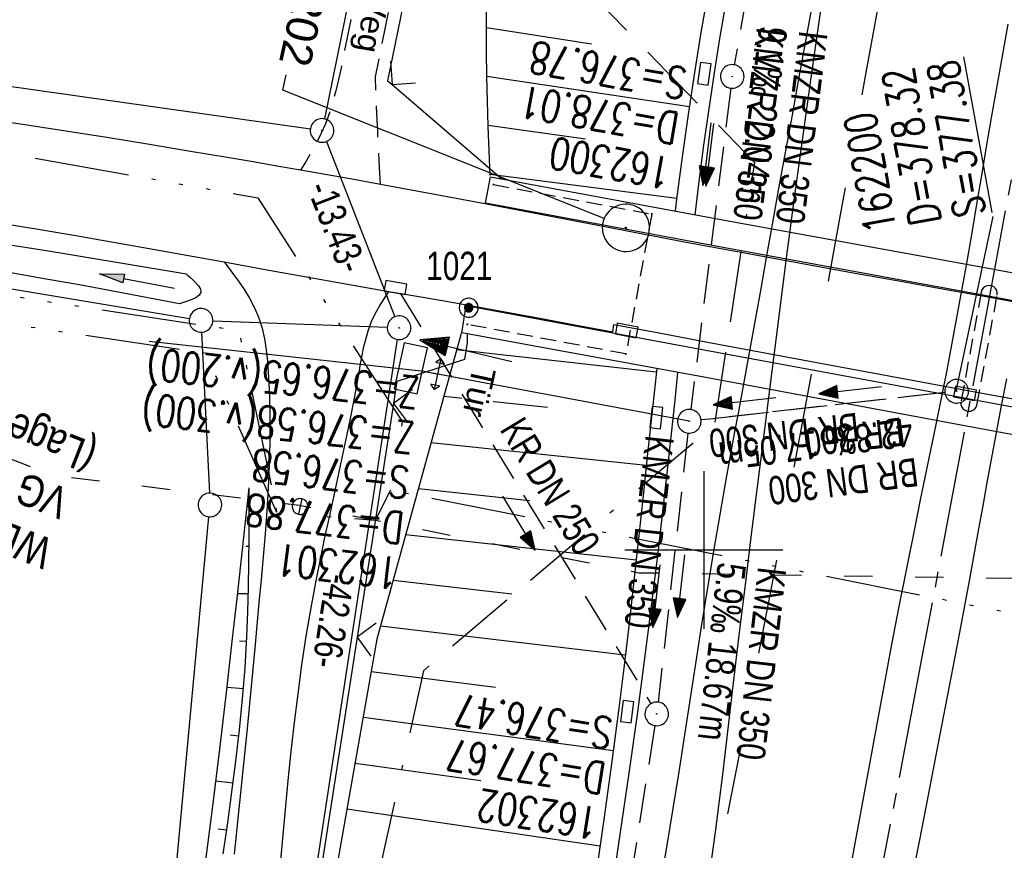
# Model space of a CAD drawing. Extents: x 510946 to 511423, y 462842 to 463807.
# Tile 23 of 32: x 511157 to 511219, y 463481 to 463534. Entities that reach past the tile are written whole.
import ezdxf
from ezdxf import colors
from ezdxf.entities.mleader import LeaderData, LeaderLine
from ezdxf.math import Vec2, Vec3

# ---------------------------------------------------------------- set-up
doc = ezdxf.new("R2010")
doc.units = 0
doc.header["$LTSCALE"] = 10
doc.header["$MEASUREMENT"] = 0
for name, pattern in [('ACAD_ISO03W100', [30, 12, -18]), ('ACAD_ISO14W100', [25.5, 12, -3, 0.5, -3, 0.5, -3, 0.5, -3]), ('ACAD_ISO16W100', [73, 15, -6.5, 15, -6.5, 15, -7, 1, -7]), ('ACHSE', [5.5, 4, -0.5, 0.5, -0.5]), ('AUSGEZOGEN', [0]), ('LT00', [0]), ('LT02', [0.4, 0.2, -0.2]), ('LT11', [0.3, 0.2, -0.1]), ('LT12', [0.4, 0.3, -0.1]), ('LT17', [0.15, 0.1, -0.05]), ('STRICHLINIE2', [0.375, 0.25, -0.125])]:
    doc.linetypes.add(name, pattern=pattern)
doc.layers.get('0').update_dxf_attribs({"linetype": 'LT00'})
for name, color, linetype in [('--EK_FBR', 1, 'LT00'), ('--EK_Halt-Pfeil', 4, 'LT00'), ('--EK_Haltung', 7, 'STRICHLINIE2'), ('--EK_Haltung-Text', 140, 'LT00'), ('--EK_Schacht-Text', 5, 'LT00'), ('--EL_DFK_AB_L', 21, 'LT00'), ('--EL_DFK_AB_P', 7, 'LT00'), ('--EL_Halt-Pfeil', 4, 'LT00'), ('--EL_Haltung', 182, 'STRICHLINIE2'), ('--EL_Haltung-Text', 182, 'LT00'), ('-AX-093', 35, 'ACHSE'), ('ABSTAND', 8, 'LT00'), ('BAB-KABEL', 220, 'ACAD_ISO16W100'), ('DFK_AB_L', 21, 'LT00'), ('DFK_AB_P', 7, 'LT00'), ('DFK_GZPKT', 250, 'LT00'), ('DFK_KATASTER', 250, 'LT00'), ('DFK_TOPO-SYM', 252, 'LT00'), ('DFK_VERMPKT', 252, 'LT00'), ('DL', 182, 'LT12'), ('DL_PFEIL', 201, 'LT00'), ('DL_TEXT', 182, 'LT00'), ('FELDWEG_TEXT', 1, 'Continuous'), ('FESTPKT_TEXT_B', 211, 'LT00'), ('PFEIL', 140, 'AUSGEZOGEN'), ('TELEKOM', 210, 'ACAD_ISO14W100'), ('TOR_TEXT_B', 11, 'Continuous'), ('V105_AFBR_BAB', 250, 'LT00'), ('V105_BOESCH', 250, 'LT00'), ('V105_BOSCHUNG', 250, 'LT00'), ('V105_BR_KAPPE', 30, 'LT00'), ('V105_BR_WID', 30, 'LT17'), ('V105_BRUECK', 30, 'LT17'), ('V105_FELDWEG', 250, 'LT11'), ('V105_GRABEN', 250, 'LT00'), ('V105_KA_PRUF', 182, 'LT00'), ('V105_LD_MARK', 250, 'LT00'), ('V105_LG_MARK', 250, 'LT02'), ('V105_PKT_AU', 211, 'LT00'), ('V105_RASTER', 250, 'LT00'), ('V105_SINKK', 182, 'LT00'), ('V105_STROM', 80, 'LT00'), ('V105_TOR', 10, 'LT00'), ('V105_W_SCHIEB', 130, 'LT00'), ('V105_ZAUN', 40, 'LT00'), ('WASSERLTG', 130, 'ACAD_ISO03W100'), ('WASSERLTG_TEXT', 130, 'Continuous')]:
    doc.layers.add(name, color=color, linetype=linetype)
doc.styles.add('Beschrift', font='ARIAL.TTF')
doc.styles.add('Haltungsbeschriftung', font='ARIAL.TTF', dxfattribs={"width": 0.75})
doc.styles.add('schachtbeschriftung', font='romans.shx', dxfattribs={"width": 0.75, "height": 2})
doc.styles.get("Standard").update_dxf_attribs({"font": 'ARIAL.TTF'})
doc.styles.add('Versorgungsltg', font='ARIAL.TTF', dxfattribs={"width": 0.8, "height": 2})

# ---------------------------------------------------------------- blocks, each defined once
blk = doc.blocks.new('SYMB7010')
at = {"color": 0, "linetype": 'ByBlock'}
for points in [[(-0.031408, 0.499213), (-0.093728, 0.49134), (-0.15457, 0.475719), (-0.212975, 0.452595), (-0.268021, 0.422333), (-0.31884, 0.385411), (-0.36463, 0.342411), (-0.40467, 0.29401), (-0.438329, 0.240973), (-0.465074, 0.184136), (-0.484486, 0.124395), (-0.496256, 0.062692), (-0.5002, 0)], [(0.5002, 0), (0.496256, 0.062692), (0.484485, 0.124395), (0.465074, 0.184136), (0.438329, 0.240973), (0.40467, 0.29401), (0.36463, 0.342411), (0.31884, 0.385411), (0.268021, 0.422333), (0.212975, 0.452595), (0.15457, 0.475719), (0.093728, 0.49134), (0.031408, 0.499213), (-0.031408, 0.499213)], [(-0.5002, 0), (-0.496256, -0.062692), (-0.484486, -0.124395), (-0.465075, -0.184136), (-0.438329, -0.240973), (-0.404671, -0.29401), (-0.36463, -0.342411), (-0.31884, -0.385411), (-0.268021, -0.422333), (-0.212975, -0.452595), (-0.154571, -0.475719), (-0.093728, -0.49134), (-0.031408, -0.499213), (0.031408, -0.499213)], [(0.031408, -0.499213), (0.093728, -0.491341), (0.15457, -0.475719), (0.212975, -0.452595), (0.268021, -0.422333), (0.31884, -0.385411), (0.36463, -0.342411), (0.404671, -0.294011), (0.438329, -0.240974), (0.465075, -0.184136), (0.484486, -0.124395), (0.496256, -0.062692), (0.500201, 0)]]:
    blk.add_lwpolyline(points, dxfattribs=at)
blk = doc.blocks.new('SYMB7005')
at = {"color": 0, "linetype": 'ByBlock'}
for p, q in [((-0.5005, 0), (-0.496554, -0.062729)), ((-0.22, -0.04784), (-0.22, 0.04784)), ((-0.2, -0.101888), (-0.2, 0.101888)), ((-0.18, -0.134415), (-0.18, 0.134415)), ((-0.16, -0.158785), (-0.16, 0.158786)), ((-0.14, -0.175417), (-0.14, 0.175417)), ((-0.12, -0.190319), (-0.12, 0.190319)), ((-0.1, -0.201009), (-0.1, 0.201009)), ((-0.08, -0.210244), (-0.08, 0.210244)), ((-0.06, -0.216311), (-0.06, 0.216311)), ((-0.04, -0.22156), (-0.04, 0.22156)), ((0.01073, 0.225245), (-0.032092, 0.223205)), ((-0.02, -0.22353), (-0.02, 0.22353)), ((0, -0.22539), (0, 0.22559)), ((0.02, -0.22353), (0.02, 0.22353)), ((0.04, -0.22156), (0.04, 0.22156)), ((0.06, -0.216311), (0.06, 0.216311)), ((0.08, -0.210244), (0.08, 0.210244)), ((0.1, -0.201009), (0.1, 0.201009)), ((0.12, -0.190319), (0.12, 0.190319)), ((0.14, -0.175417), (0.14, 0.175417)), ((0.16, -0.158785), (0.16, 0.158785)), ((0.18, -0.134415), (0.18, 0.134415)), ((0.2, -0.101888), (0.2, 0.101888)), ((0.22, -0.047839), (0.22, 0.04784))]:
    blk.add_line(p, q, dxfattribs=at)
for points in [[(0.5005, 0), (0.496553, 0.062729), (0.484776, 0.124469), (0.465353, 0.184246), (0.438592, 0.241118), (0.404913, 0.294187), (0.364849, 0.342616), (0.319031, 0.385642), (0.268181, 0.422586), (0.213103, 0.452866), (0.154663, 0.476004), (0.093784, 0.491635), (0.031427, 0.499512), (-0.031427, 0.499512), (-0.093784, 0.491635), (-0.154663, 0.476004), (-0.213103, 0.452866), (-0.268181, 0.422586), (-0.319031, 0.385642), (-0.364849, 0.342616), (-0.404913, 0.294187), (-0.438592, 0.241118), (-0.465353, 0.184246), (-0.484776, 0.124469), (-0.496554, 0.062729), (-0.5005, 0)], [(-0.032092, 0.223205), (-0.073754, 0.213098), (-0.11275, 0.195289), (-0.147671, 0.170422), (-0.177255, 0.139395), (-0.200432, 0.10333), (-0.216366, 0.063531), (-0.224479, 0.021435), (-0.224479, -0.021435)], [(0.2255, 0), (0.221425, 0.042676), (0.209347, 0.08381), (0.189703, 0.121915), (0.163202, 0.155613), (0.130803, 0.183687), (0.093676, 0.205122), (0.053164, 0.219144), (0.01073, 0.225245)], [(0.01073, -0.225245), (0.053164, -0.219144), (0.093676, -0.205122), (0.130803, -0.183687), (0.163202, -0.155613), (0.189703, -0.121915), (0.209347, -0.08381), (0.221425, -0.042676), (0.2255, 0)], [(0.031427, -0.499513), (0.093784, -0.491635), (0.154663, -0.476004), (0.213103, -0.452866), (0.268182, -0.422587), (0.319031, -0.385642), (0.364849, -0.342616), (0.404913, -0.294187), (0.438592, -0.241118), (0.465354, -0.184247), (0.484776, -0.124469), (0.496554, -0.062729), (0.500501, 0)], [(-0.496554, -0.062729), (-0.484776, -0.124469), (-0.465353, -0.184246), (-0.438592, -0.241118), (-0.404913, -0.294187), (-0.364849, -0.342616), (-0.319031, -0.385642), (-0.268182, -0.422586), (-0.213103, -0.452866), (-0.154663, -0.476004), (-0.093784, -0.491635), (-0.031427, -0.499513), (0.031427, -0.499513)], [(-0.224479, -0.021435), (-0.216366, -0.063531), (-0.200432, -0.10333), (-0.177255, -0.139395), (-0.147671, -0.170422), (-0.11275, -0.195289), (-0.073754, -0.213098), (-0.032092, -0.223205), (0.01073, -0.225245)]]:
    blk.add_lwpolyline(points, dxfattribs=at)
blk = doc.blocks.new('SYMB0003')
at = {"color": 0, "linetype": 'ByBlock'}
for p, q in [((-0.015712, 0), (0.010166, 0.012015)), ((0, -0.021257), (-0.015712, 0)), ((0.010166, 0.012015), (0, -0.021257))]:
    blk.add_line(p, q, dxfattribs=at)
for points in [[(-0.031395, 0.499013), (-0.093691, 0.491144), (-0.154509, 0.475528), (-0.21289, 0.452414), (-0.267913, 0.422164), (-0.318712, 0.385257), (-0.364484, 0.342274), (-0.404509, 0.293893), (-0.438154, 0.240877), (-0.464888, 0.184062), (-0.484292, 0.124345), (-0.496058, 0.062667), (-0.5, 0)], [(0.5, 0), (0.496057, 0.062667), (0.484292, 0.124345), (0.464888, 0.184062), (0.438153, 0.240877), (0.404509, 0.293893), (0.364484, 0.342274), (0.318712, 0.385257), (0.267913, 0.422164), (0.21289, 0.452414), (0.154509, 0.475528), (0.093691, 0.491144), (0.031395, 0.499013), (-0.031395, 0.499013)], [(-0.5, 0), (-0.496058, -0.062667), (-0.484292, -0.124345), (-0.464888, -0.184062), (-0.438154, -0.240877), (-0.404509, -0.293893), (-0.364485, -0.342274), (-0.318712, -0.385257), (-0.267914, -0.422164), (-0.21289, -0.452414), (-0.154509, -0.475529), (-0.093691, -0.491144), (-0.031395, -0.499014), (0.031395, -0.499014)], [(0.031395, -0.499014), (0.093691, -0.491144), (0.154509, -0.475529), (0.21289, -0.452414), (0.267914, -0.422164), (0.318712, -0.385257), (0.364485, -0.342274), (0.404509, -0.293893), (0.438154, -0.240877), (0.464889, -0.184062), (0.484292, -0.124345), (0.496058, -0.062667), (0.5, 0)]]:
    blk.add_lwpolyline(points, dxfattribs=at)
blk = doc.blocks.new('Pfreil3')
at = {"layer": 'PFEIL'}
blk.add_hatch(color=256, dxfattribs=at).paths.add_polyline_path([(-1.549, 0.273), (-1.549, -0.273), (0, 0)])
for p, q in [((-1.549, 0), (-4.831, 0)), ((-1.549, -0.273), (-1.549, 0.273)), ((-1.549, 0.273), (0, 0)), ((0, 0), (-1.549, -0.273))]:
    blk.add_line(p, q, dxfattribs=at)
blk = doc.blocks.new('SYMB0702')
at = {"color": 0, "linetype": 'ByBlock'}
for p, q in [((0.071716, 0.203284), (0.071716, 0.146716)), ((0.1, 0.175), (-0.1, 0.175)), ((0, 0.075), (0, 0.175))]:
    blk.add_line(p, q, dxfattribs=at)
for points in [[(-0.071716, 0.203284), (-0.1, 0.175), (-0.071716, 0.146716), (-0.071716, 0.203284)], [(0.071716, 0.203284), (0.1, 0.175), (0.071716, 0.146716)], [(0.15, 0.075), (-0.15, 0.075), (-0.15, -0.075), (0.15, -0.075), (0.15, 0.075)]]:
    blk.add_lwpolyline(points, dxfattribs=at)
blk = doc.blocks.new('SYMB0070')
at = {"color": 0, "linetype": 'ByBlock'}
for p, q in [((-0.5, 0), (0.2, 0)), ((0.5, 0), (0.2, 0.1)), ((0.2, 0.1), (0.2, 0)), ((0.468, 0), (0.21, 0.086)), ((0.21, 0.086), (0.21, -0.086)), ((0.21, -0.086), (0.468, 0)), ((0.22, -0.072), (0.437, 0)), ((0.23, -0.058), (0.405, 0)), ((0.24, -0.045), (0.374, 0)), ((0.342, 0), (0.25, 0.031)), ((0.25, 0.031), (0.25, -0.031)), ((0.25, -0.031), (0.342, 0)), ((0.26, -0.017), (0.31, 0)), ((0.27, -0.003), (0.279, 0))]:
    blk.add_line(p, q, dxfattribs=at)
for points in [[(0.2, 0), (0.2, -0.1), (0.5, 0)], [(0.437, 0), (0.22, 0.072), (0.22, -0.072)], [(0.405, 0), (0.23, 0.058), (0.23, -0.058)], [(0.374, 0), (0.24, 0.045), (0.24, -0.045)], [(0.31, 0), (0.26, 0.017), (0.26, -0.017)], [(0.279, 0), (0.27, 0.003), (0.27, -0.003)]]:
    blk.add_lwpolyline(points, dxfattribs=at)
blk = doc.blocks.new('SYMB1119')
at = {"color": 0, "linetype": 'ByBlock'}
blk.add_line((-0.5, 0), (0.5, 0), dxfattribs=at)
for points in [[(-0.031395, 0.499013), (-0.093691, 0.491144), (-0.154509, 0.475528), (-0.21289, 0.452414), (-0.267913, 0.422164), (-0.318712, 0.385257), (-0.364484, 0.342274), (-0.404509, 0.293893), (-0.438154, 0.240877), (-0.464888, 0.184062), (-0.484292, 0.124345), (-0.496058, 0.062667), (-0.5, 0)], [(-0.5, 0), (-0.496058, -0.062667), (-0.484292, -0.124345), (-0.464888, -0.184062), (-0.438154, -0.240877), (-0.404509, -0.293893), (-0.364485, -0.342274), (-0.318712, -0.385257), (-0.267914, -0.422164), (-0.21289, -0.452414), (-0.154509, -0.475529), (-0.093691, -0.491144), (-0.031395, -0.499014), (0.031395, -0.499014)], [(0.5, 0), (0.496057, 0.062667), (0.484292, 0.124345), (0.464888, 0.184062), (0.438153, 0.240877), (0.404509, 0.293893), (0.364484, 0.342274), (0.318712, 0.385257), (0.267913, 0.422164), (0.21289, 0.452414), (0.154509, 0.475528), (0.093691, 0.491144), (0.031395, 0.499013), (-0.031395, 0.499013)], [(0.031395, -0.499014), (0.093691, -0.491144), (0.154509, -0.475529), (0.21289, -0.452414), (0.267914, -0.422164), (0.318712, -0.385257), (0.364485, -0.342274), (0.404509, -0.293893), (0.438154, -0.240877), (0.464889, -0.184062), (0.484292, -0.124345), (0.496058, -0.062667), (0.5, 0)]]:
    blk.add_lwpolyline(points, dxfattribs=at)
blk = doc.blocks.new('SYMB0011')
at = {"color": 0, "linetype": 'ByBlock'}
for p, q in [((0.5, 0), (-0.5, 0)), ((0, 0.5), (0, -0.5))]:
    blk.add_line(p, q, dxfattribs=at)
blk = doc.blocks.new('SYMB0024')
at = {"color": 0, "linetype": 'ByBlock'}
for p, q in [((-0.5, 0.5), (0, 0)), ((0, 0), (0.5, 0.5))]:
    blk.add_line(p, q, dxfattribs=at)
blk = doc.blocks.new('_None')
blk = doc.blocks.new('SYMB0652')
at = {"color": 0, "linetype": 'ByBlock'}
blk.add_lwpolyline([(-0.15, -0.075), (0.15, -0.075), (0.15, 0.075), (-0.15, 0.075), (-0.15, -0.075)], dxfattribs=at)

msp = doc.modelspace()

# ---------------------------------------------------------------- linework, layer by layer
at = {"layer": '--EK_FBR'}
for points in [[(511197.178, 463478.319), (511197.679, 463481.278), (511198.059, 463483.606), (511198.43, 463485.936), (511198.795, 463488.267), (511199.157, 463490.599), (511199.519, 463492.93), (511199.884, 463495.261), (511200.256, 463497.591), (511200.637, 463499.919), (511201.03, 463502.245), (511201.439, 463504.568), (511201.695, 463505.971), (511201.955, 463507.374), (511202.216, 463508.777), (511202.476, 463510.179), (511202.858, 463512.269), (511203.234, 463514.36), (511203.606, 463516.452), (511203.977, 463518.544), (511204.35, 463520.635), (511204.76, 463522.915), (511205.174, 463525.194), (511205.589, 463527.473), (511206.005, 463529.752), (511206.863, 463534.472)], [(511219.259, 463533.339), (511218.73, 463530.366), (511218.213, 463527.392), (511217.903, 463525.571), (511217.595, 463523.75), (511217.288, 463521.929), (511216.977, 463520.108), (511216.662, 463518.288), (511216.042, 463514.838), (511215.392, 463511.394), (511214.711, 463507.956), (511214.376, 463506.328), (511214.038, 463504.702), (511213.7, 463503.075), (511213.364, 463501.448), (511212.858, 463498.932), (511212.365, 463496.412), (511211.883, 463493.891), (511211.41, 463491.368), (511210.944, 463488.843), (511210.481, 463486.318), (511210.02, 463483.793), (511209.558, 463481.268), (511209.092, 463478.743)], [(511221.198, 463515.432), (511217.883, 463516.041), (511215.121, 463516.542), (511212.359, 463517.041), (511209.596, 463517.539), (511206.833, 463518.038), (511204.072, 463518.542), (511201.311, 463519.052), (511198.78, 463519.527), (511196.25, 463520.008), (511193.721, 463520.491), (511191.191, 463520.976), (511188.662, 463521.459), (511186.132, 463521.939), (511182.819, 463522.559), (511179.505, 463523.172), (511177.821, 463523.481), (511176.137, 463523.787), (511174.451, 463524.086), (511172.944, 463524.347), (511171.436, 463524.604), (511169.927, 463524.858), (511167.339, 463525.293), (511164.749, 463525.724), (511162.159, 463526.149), (511159.567, 463526.563), (511156.973, 463526.964), (511154.376, 463527.348)], [(511155.308, 463520.74), (511157.695, 463520.355), (511160.079, 463519.956), (511162.461, 463519.543), (511164.842, 463519.122), (511167.222, 463518.695), (511169.601, 463518.264), (511172.209, 463517.793), (511174.818, 463517.323), (511177.427, 463516.858), (511180.036, 463516.399), (511181.677, 463516.114), (511183.318, 463515.829), (511184.958, 463515.541), (511187.281, 463515.124), (511189.603, 463514.697), (511191.923, 463514.263), (511194.242, 463513.826)], [(511219.175, 463510.86), (511218.823, 463509.036), (511218.478, 463507.211), (511218.208, 463505.742), (511217.942, 463504.273), (511217.678, 463502.803), (511217.414, 463501.333), (511216.812, 463498.042), (511216.198, 463494.754), (511215.573, 463491.467), (511214.939, 463488.182), (511214.301, 463484.898), (511213.658, 463481.615), (511213.015, 463478.332), (511211.857, 463472.409), (511210.702, 463466.486), (511209.55, 463460.562), (511208.399, 463454.638), (511207.453, 463449.766), (511206.505, 463444.895), (511205.555, 463440.024), (511204.601, 463435.153)]]:
    msp.add_lwpolyline(points, dxfattribs=at)
at = {"layer": '--EK_FBR', "flags": 128}
msp.add_lwpolyline([(511194.242, 463513.826), (511194.299, 463514.301), (511197.266, 463513.738), (511200.233, 463513.177), (511204.44, 463512.388), (511208.648, 463511.605), (511212.857, 463510.828), (511217.067, 463510.054), (511221.132, 463509.307), (511225.198, 463508.56), (511229.263, 463507.81), (511233.327, 463507.056), (511236.459, 463506.471), (511239.591, 463505.884), (511239.487, 463505.467)], dxfattribs=at)
at = {"layer": '--EK_Haltung'}
for p, q in [((511208.662, 463568.698), (511201.931, 463530.763)), ((511201.708, 463529.282), (511199.172, 463508.899)), ((511215.279, 463509.984), (511199.824, 463508.24)), ((511198.997, 463507.411), (511197.101, 463490.348)), ((511196.901, 463488.862), (511191.008, 463451.644))]:
    msp.add_line(p, q, dxfattribs=at)
at = {"layer": '--EK_Schacht-Text'}
msp.add_line((511215.994, 463510.065), (511218.33, 463521.136), dxfattribs=at)
at = {"layer": '--EL_DFK_AB_L'}
for p, q in [((511195.482, 463623.885), (511175.959, 463527.335)), ((511176.083, 463525.901), (511180.418, 463514.788)), ((511180.576, 463513.349), (511174.394, 463473.061))]:
    msp.add_line(p, q, dxfattribs=at)
at = {"layer": '--EL_Haltung'}
for p, q in [((511208.662, 463568.698), (511201.931, 463530.763)), ((511201.708, 463529.282), (511199.172, 463508.899)), ((511215.279, 463509.984), (511199.824, 463508.24)), ((511198.997, 463507.411), (511197.101, 463490.348)), ((511196.901, 463488.862), (511191.008, 463451.644))]:
    msp.add_line(p, q, dxfattribs=at)
at = {"layer": '-AX-093', "ltscale": 0.2}
msp.add_lwpolyline([(511262.648, 463780.97), (511260.626, 463767.59), (511256.77, 463742.6), (511252.835, 463717.623), (511248.821, 463692.658), (511244.728, 463667.706), (511240.556, 463642.767), (511236.305, 463617.841), (511231.975, 463592.929), (511227.566, 463568.031), (511223.079, 463543.147), (511218.513, 463518.277), (511213.868, 463493.422), (511209.145, 463468.581), (511204.343, 463443.756), (511199.463, 463418.946), (511194.504, 463394.151), (511189.467, 463369.372), (511184.351, 463344.61), (511179.157, 463319.863), (511173.885, 463295.133), (511168.534, 463270.42), (511163.106, 463245.724), (511157.599, 463221.046)], dxfattribs=at)
at = {"layer": 'BAB-KABEL', "ltscale": 0.03, "flags": 128}
msp.add_lwpolyline([(511222.639, 463789.685), (511228.062, 463774.69), (511221.047, 463738.687), (511215.668, 463709.215), (511209.116, 463679.752), (511203.386, 463649.735), (511199.716, 463631.03), (511193.071, 463596.749), (511187.765, 463572.71), (511182.462, 463546.013), (511203.211, 463524.576), (511200.678, 463507.917), (511182.238, 463492.341), (511175.694, 463462.766), (511171.503, 463443.504), (511162.609, 463396.003), (511154.73, 463347.931), (511152.929, 463326.259), (511150.369, 463299.992), (511148.611, 463283.541), (511146.686, 463264.795), (511144.287, 463254.055), (511140.929, 463241.117), (511135.167, 463217.092), (511129.252, 463192.653), (511127.814, 463187.223), (511125.253, 463171.347), (511122.375, 463153.776), (511120.296, 463141.796), (511118.371, 463133.568), (511114.374, 463116.317), (511106.371, 463083.453), (511103.015, 463070.194), (511099.817, 463056.937), (511095.496, 463046.186), (511084.457, 463018.83), (511076.145, 462999.023), (511068.962, 462979.213), (511064.435, 462967.111), (511059.814, 462953.341), (511052.434, 462930.013), (511046.434, 462911.516), (511041.513, 462895.973), (511037.444, 462883.335)], dxfattribs=at)
at = {"layer": 'DFK_AB_L'}
for p, q in [((511195.482, 463623.885), (511175.959, 463527.335)), ((511176.083, 463525.901), (511180.418, 463514.788)), ((511180.576, 463513.349), (511174.394, 463473.061))]:
    msp.add_line(p, q, dxfattribs=at)
at = {"layer": 'DFK_KATASTER'}
for p, q in [((511145.423, 463530.905), (511175.068, 463526.705)), ((511144.2, 463518.527), (511167.4, 463514.682)), ((511168.89, 463514.532), (511179.941, 463514.118)), ((511168.176, 463513.811), (511168.664, 463503.599)), ((511166.049, 463474.216), (511168.631, 463502.103))]:
    msp.add_line(p, q, dxfattribs=at)
at = {"layer": 'DL'}
msp.add_line((511215.279, 463509.984), (511199.824, 463508.24), dxfattribs=at)
at = {"layer": 'TELEKOM', "ltscale": 0.05, "flags": 128}
for points in [[(511081.568, 463525.609), (511093.664, 463527.148), (511114.775, 463528.602), (511137.705, 463528.238), (511156.998, 463524.966), (511171.737, 463522.324), (511180.883, 463508.135), (511180.162, 463503.806), (511222.61, 463495.384), (511249.781, 463491.392), (511265.586, 463512.171), (511343.877, 463514.059), (511372.969, 463514.918)], [(511077.007, 463504.674), (511086.429, 463510.74), (511095.094, 463516.272), (511100.629, 463518.918), (511127.931, 463520.159), (511135.874, 463519.197), (511170.534, 463513.906), (511172.94, 463502.364), (511179.199, 463501.883), (511180.162, 463503.806)], [(511172.94, 463502.364), (511168.453, 463512.459), (511142.699, 463516.306), (511130.905, 463517.027), (511094.079, 463516.306), (511078.911, 463513.415)]]:
    msp.add_lwpolyline(points, dxfattribs=at)
at = {"layer": 'V105_AFBR_BAB'}
for points in [[(511197.178, 463478.319), (511197.679, 463481.278), (511198.059, 463483.606), (511198.43, 463485.936), (511198.795, 463488.267), (511199.157, 463490.599), (511199.519, 463492.93), (511199.884, 463495.261), (511200.256, 463497.591), (511200.637, 463499.919), (511201.03, 463502.245), (511201.439, 463504.568), (511201.695, 463505.971), (511201.955, 463507.374), (511202.216, 463508.777), (511202.476, 463510.179), (511202.858, 463512.269), (511203.234, 463514.36), (511203.606, 463516.452), (511203.977, 463518.544), (511204.35, 463520.635), (511204.76, 463522.915), (511205.174, 463525.194), (511205.589, 463527.473), (511206.005, 463529.752), (511206.863, 463534.472)], [(511219.259, 463533.339), (511218.73, 463530.366), (511218.213, 463527.392), (511217.903, 463525.571), (511217.595, 463523.75), (511217.288, 463521.929), (511216.977, 463520.108), (511216.662, 463518.288), (511216.042, 463514.838), (511215.392, 463511.394), (511214.711, 463507.956), (511214.376, 463506.328), (511214.038, 463504.702), (511213.7, 463503.075), (511213.364, 463501.448), (511212.858, 463498.932), (511212.365, 463496.412), (511211.883, 463493.891), (511211.41, 463491.368), (511210.944, 463488.843), (511210.481, 463486.318), (511210.02, 463483.793), (511209.558, 463481.268), (511209.092, 463478.743)], [(511221.198, 463515.432), (511217.883, 463516.041), (511215.121, 463516.542), (511212.359, 463517.041), (511209.596, 463517.539), (511206.833, 463518.038), (511204.072, 463518.542), (511201.311, 463519.052), (511198.78, 463519.527), (511196.25, 463520.008), (511193.721, 463520.491), (511191.191, 463520.976), (511188.662, 463521.459), (511186.132, 463521.939), (511182.819, 463522.559), (511179.505, 463523.172), (511177.821, 463523.481), (511176.137, 463523.787), (511174.451, 463524.086), (511172.944, 463524.347), (511171.436, 463524.604), (511169.927, 463524.858), (511167.339, 463525.293), (511164.749, 463525.724), (511162.159, 463526.149), (511159.567, 463526.563), (511156.973, 463526.964), (511154.376, 463527.348)], [(511155.308, 463520.74), (511157.695, 463520.355), (511160.079, 463519.956), (511162.461, 463519.543), (511164.842, 463519.122), (511167.222, 463518.695), (511169.601, 463518.264), (511172.209, 463517.793), (511174.818, 463517.323), (511177.427, 463516.858), (511180.036, 463516.399), (511181.677, 463516.114), (511183.318, 463515.829), (511184.958, 463515.541), (511187.281, 463515.124), (511189.603, 463514.697), (511191.923, 463514.263), (511194.242, 463513.826)], [(511169.601, 463518.264), (511170.03, 463517.7), (511170.448, 463517.132), (511170.844, 463516.555), (511171.208, 463515.964), (511171.53, 463515.357), (511171.797, 463514.728), (511172.006, 463514.067), (511172.159, 463513.384), (511172.269, 463512.686), (511172.345, 463511.978), (511172.4, 463511.266), (511172.475, 463509.788), (511172.507, 463508.315), (511172.502, 463506.848), (511172.464, 463505.385), (511172.397, 463503.925), (511172.307, 463502.469), (511172.199, 463501.014), (511172.076, 463499.561), (511171.944, 463498.109), (511171.808, 463496.656), (511171.558, 463494.001), (511171.307, 463491.344), (511171.052, 463488.685), (511170.79, 463486.026), (511170.519, 463483.367), (511170.236, 463480.709)], [(511173.152, 463479.854), (511173.32, 463481.697), (511173.49, 463483.539), (511173.668, 463485.38), (511173.856, 463487.217), (511174.06, 463489.051), (511174.284, 463490.88), (511174.53, 463492.705), (511174.804, 463494.523), (511175.109, 463496.335), (511175.386, 463497.823), (511175.682, 463499.308), (511175.992, 463500.791), (511176.312, 463502.273), (511176.636, 463503.757), (511176.959, 463505.243), (511177.278, 463506.734), (511177.586, 463508.23), (511177.88, 463509.734), (511178.153, 463511.247), (511178.248, 463511.801), (511178.348, 463512.353), (511178.46, 463512.9), (511178.592, 463513.439), (511178.752, 463513.967), (511178.948, 463514.481), (511179.183, 463514.976), (511179.449, 463515.457), (511179.738, 463515.93), (511180.036, 463516.399)], [(511219.175, 463510.86), (511218.823, 463509.036), (511218.478, 463507.211), (511218.208, 463505.742), (511217.942, 463504.273), (511217.678, 463502.803), (511217.414, 463501.333), (511216.812, 463498.042), (511216.198, 463494.754), (511215.573, 463491.467), (511214.939, 463488.182), (511214.301, 463484.898), (511213.658, 463481.615), (511213.015, 463478.332), (511211.857, 463472.409), (511210.702, 463466.486), (511209.55, 463460.562), (511208.399, 463454.638), (511207.453, 463449.766), (511206.505, 463444.895), (511205.555, 463440.024), (511204.601, 463435.153)]]:
    msp.add_lwpolyline(points, dxfattribs=at)
at = {"layer": 'V105_AFBR_BAB', "flags": 128}
msp.add_lwpolyline([(511194.242, 463513.826), (511194.299, 463514.301), (511197.266, 463513.738), (511200.233, 463513.177), (511204.44, 463512.388), (511208.648, 463511.605), (511212.857, 463510.828), (511217.067, 463510.054), (511221.132, 463509.307), (511225.198, 463508.56), (511229.263, 463507.81), (511233.327, 463507.056), (511236.459, 463506.471), (511239.591, 463505.884), (511239.487, 463505.467)], dxfattribs=at)
at = {"layer": 'V105_BOESCH'}
for points in [[(511186.459, 463523.736), (511186.395, 463525.31), (511186.335, 463526.884), (511186.284, 463528.458), (511186.245, 463530.033), (511186.222, 463531.608), (511186.232, 463534.468)], [(511184.619, 463513.734), (511179.287, 463494.333), (511175.476, 463472.751), (511171.531, 463445.241), (511166.268, 463415.692), (511161.882, 463391.245), (511158.252, 463371.601), (511153.068, 463343.994), (511152.116, 463325.489), (511149.843, 463299.973), (511147.541, 463271.299), (511147.898, 463256.729)], [(511161.271, 463435.865), (511161.933, 463439.574), (511162.591, 463443.284), (511163.243, 463446.995), (511163.884, 463450.696), (511164.515, 463454.399), (511165.132, 463458.104), (511165.735, 463461.812), (511166.32, 463465.522), (511166.886, 463469.235), (511167.43, 463472.951), (511167.933, 463476.548), (511168.416, 463480.148), (511168.879, 463483.75), (511169.323, 463487.355), (511169.751, 463490.962), (511170.163, 463494.57), (511170.424, 463496.912), (511170.68, 463499.255), (511170.933, 463501.598), (511171.184, 463503.941)], [(511169.542, 463480.723), (511169.828, 463482.685), (511170.098, 463484.649), (511170.347, 463486.614), (511170.571, 463488.581), (511170.765, 463490.55), (511170.924, 463492.522), (511171.045, 463494.496), (511171.11, 463496.067), (511171.153, 463497.64), (511171.177, 463499.214), (511171.187, 463500.789), (511171.188, 463502.365), (511171.184, 463503.941)]]:
    msp.add_lwpolyline(points, dxfattribs=at)
at = {"layer": 'V105_BOSCHUNG'}
for p, q in [((511192.874, 463532.069), (511186.22, 463533.12)), ((511199.083, 463528.105), (511186.245, 463530.025)), ((511192.502, 463526.057), (511186.334, 463526.914)), ((511198.283, 463522.288), (511186.456, 463523.803)), ((511196.99, 463511.278), (511184.332, 463512.689)), ((511190.095, 463509.028), (511183.52, 463509.735)), ((511196.353, 463505.352), (511182.711, 463506.79)), ((511188.971, 463503.114), (511181.909, 463503.871)), ((511171.186, 463503.211), (511171.106, 463503.212)), ((511195.708, 463499.36), (511181.107, 463500.953)), ((511171.184, 463500.21), (511170.984, 463500.212)), ((511187.842, 463497.201), (511180.312, 463498.062)), ((511171.143, 463497.205), (511170.458, 463497.222)), ((511195.023, 463493.319), (511179.518, 463495.172)), ((511171.028, 463494.196), (511170.577, 463494.219)), ((511186.789, 463491.282), (511178.924, 463492.276)), ((511170.82, 463491.19), (511169.787, 463491.27)), ((511194.266, 463487.26), (511178.411, 463489.371)), ((511170.529, 463488.191), (511169.983, 463488.247)), ((511185.877, 463485.35), (511177.898, 463486.466)), ((511170.17, 463485.202), (511169.076, 463485.336)), ((511193.427, 463481.212), (511177.385, 463483.562)), ((511169.761, 463482.22), (511169.232, 463482.295))]:
    msp.add_line(p, q, dxfattribs=at)
at = {"layer": 'V105_BR_KAPPE'}
msp.add_lwpolyline([(511250.643, 463503.276), (511250.33, 463501.603), (511232.952, 463504.832), (511216.644, 463507.851), (511199.886, 463510.974), (511184.665, 463513.776), (511184.946, 463515.497), (511200.125, 463512.659), (511216.972, 463509.555), (511233.247, 463506.516), (511250.643, 463503.276)], dxfattribs=at)
at = {"layer": 'V105_BR_WID'}
msp.add_lwpolyline([(511186.669, 463523.174), (511196.706, 463521.302), (511195.061, 463512.429), (511185.023, 463514.301)], dxfattribs=at)
at = {"layer": 'V105_BRUECK'}
msp.add_lwpolyline([(511217.579, 463516.347), (511216.292, 463509.371), (511216.294, 463509.23), (511216.335, 463509.095), (511216.41, 463508.976), (511216.515, 463508.882), (511216.642, 463508.819), (511216.781, 463508.794), (511216.921, 463508.807), (511217.053, 463508.857), (511217.166, 463508.942), (511217.252, 463509.054), (511217.305, 463509.185), (511218.592, 463516.16), (511218.598, 463516.307), (511218.562, 463516.449), (511218.488, 463516.575), (511218.381, 463516.676), (511218.25, 463516.742), (511218.106, 463516.768), (511217.96, 463516.753), (511217.825, 463516.698), (511217.71, 463516.606), (511217.626, 463516.486), (511217.579, 463516.347)], dxfattribs=at)
at = {"layer": 'V105_FELDWEG', "flags": 128}
for points in [[(511223.033, 463789.599), (511223.222, 463789.085), (511223.691, 463787.698), (511224.115, 463786.305), (511224.488, 463784.903), (511224.804, 463783.492), (511225.056, 463782.07), (511225.237, 463780.669), (511225.356, 463779.259), (511225.418, 463777.84), (511225.428, 463776.414), (511225.392, 463774.982), (511225.315, 463773.545), (511225.201, 463772.106), (511225.056, 463770.664), (511224.884, 463769.222), (511224.692, 463767.78), (511224.484, 463766.34), (511224.265, 463764.903), (511223.841, 463762.245), (511223.401, 463759.6), (511222.945, 463756.966), (511222.476, 463754.343), (511221.996, 463751.728), (511221.508, 463749.119), (511221.013, 463746.515), (511220.514, 463743.914), (511220.013, 463741.315), (511219.512, 463738.715), (511219.014, 463736.113), (511218.399, 463732.868), (511217.789, 463729.618), (511217.182, 463726.363), (511216.578, 463723.106), (511215.973, 463719.847), (511215.365, 463716.586), (511214.754, 463713.325), (511214.137, 463710.065), (511213.512, 463706.806), (511212.877, 463703.549), (511212.064, 463699.462), (511211.236, 463695.379), (511210.393, 463691.3), (511209.539, 463687.225), (511208.675, 463683.152), (511207.804, 463679.081), (511206.928, 463675.012), (511206.049, 463670.943), (511205.169, 463666.874), (511203.95, 463661.227), (511202.734, 463655.579), (511201.524, 463649.929), (511200.32, 463644.278), (511199.123, 463638.625), (511197.934, 463632.97), (511196.866, 463627.845), (511195.803, 463622.719), (511194.746, 463617.591), (511193.693, 463612.463), (511192.641, 463607.334), (511191.59, 463602.206), (511190.538, 463597.078), (511189.138, 463590.268), (511187.735, 463583.459), (511186.329, 463576.65), (511184.921, 463569.842), (511183.512, 463563.034), (511177.008, 463530.555), (511176.848, 463529.835), (511176.679, 463529.119), (511176.491, 463528.41), (511176.276, 463527.712), (511176.023, 463527.03), (511175.755, 463526.422), (511175.456, 463525.827), (511175.134, 463525.242), (511174.796, 463524.662), (511174.451, 463524.086)], [(511179.505, 463523.172), (511179.445, 463524.289), (511179.387, 463525.407), (511179.333, 463526.524), (511179.282, 463527.684), (511179.235, 463528.844), (511179.19, 463530.005), (511185.888, 463562.742), (511187.6, 463571.223), (511189.312, 463579.704), (511191.022, 463588.186), (511192.731, 463596.667), (511193.759, 463601.772), (511194.789, 463606.877), (511195.821, 463611.981), (511196.858, 463617.085), (511197.901, 463622.187), (511198.952, 463627.287), (511200.013, 463632.386), (511200.91, 463636.654), (511201.814, 463640.921), (511202.722, 463645.187), (511203.633, 463649.453), (511204.544, 463653.718), (511205.455, 463657.983), (511206.363, 463662.248), (511207.267, 463666.513), (511208.548, 463672.612), (511209.816, 463678.712), (511211.072, 463684.816), (511212.317, 463690.924), (511213.549, 463697.037), (511214.771, 463703.155), (511215.578, 463707.228), (511216.38, 463711.303), (511217.179, 463715.377), (511217.975, 463719.451), (511218.768, 463723.523), (511219.559, 463727.591), (511220.349, 463731.654), (511221.138, 463735.712), (511221.695, 463738.575), (511222.25, 463741.436), (511222.803, 463744.299), (511223.352, 463747.163), (511223.895, 463750.033), (511224.432, 463752.908), (511224.961, 463755.793), (511225.481, 463758.689), (511225.991, 463761.597), (511226.489, 463764.52), (511226.735, 463766.003), (511226.972, 463767.49), (511227.194, 463768.978), (511227.397, 463770.467), (511227.573, 463771.955), (511227.719, 463773.442), (511227.828, 463774.925), (511227.894, 463776.404), (511227.912, 463777.878), (511227.877, 463779.344), (511227.782, 463780.803), (511227.623, 463782.253), (511227.396, 463783.688), (511227.105, 463785.114), (511226.755, 463786.531), (511226.354, 463787.94), (511226.032, 463788.946)]]:
    msp.add_lwpolyline(points, dxfattribs=at)
at = {"layer": 'V105_GRABEN'}
for points in [[(511200.203, 463535.105), (511199.798, 463532.694), (511199.412, 463530.281), (511199.01, 463527.606), (511198.633, 463524.928), (511198.278, 463522.246), (511198.184, 463521.497)], [(511199.46, 463521.261), (511199.714, 463523.357), (511200.011, 463525.662), (511200.329, 463527.963), (511200.67, 463530.261), (511201.018, 463532.442), (511201.387, 463534.62)], [(511167.22, 463517.486), (511165.066, 463517.853), (511162.911, 463518.216), (511160.756, 463518.574), (511158.6, 463518.922), (511156.443, 463519.259), (511154.284, 463519.58), (511152.124, 463519.883), (511149.961, 463520.164), (511147.796, 463520.421), (511145.629, 463520.651), (511143.02, 463520.888), (511140.407, 463521.084), (511137.791, 463521.243), (511135.172, 463521.368), (511132.55, 463521.463), (511129.926, 463521.53), (511127.3, 463521.573), (511124.672, 463521.596), (511122.044, 463521.602)], [(511166.782, 463515.607), (511164.668, 463516.011), (511162.555, 463516.41), (511160.44, 463516.801), (511158.325, 463517.18), (511156.208, 463517.542), (511154.089, 463517.884), (511151.968, 463518.201), (511149.844, 463518.49), (511147.717, 463518.746), (511145.588, 463518.965), (511143.481, 463519.142), (511141.37, 463519.283), (511139.257, 463519.392), (511137.142, 463519.472), (511135.023, 463519.528), (511132.903, 463519.562), (511130.782, 463519.579), (511128.658, 463519.583), (511126.534, 463519.577), (511124.409, 463519.565), (511122.284, 463519.551)], [(511167.22, 463517.486), (511167.504, 463517.233), (511167.762, 463516.985), (511167.968, 463516.748), (511168.097, 463516.528), (511168.123, 463516.329), (511168.022, 463516.15), (511167.809, 463515.994), (511167.513, 463515.855), (511167.161, 463515.728), (511166.782, 463515.607)], [(511197.014, 463511.503), (511197.014, 463511.497), (511196.722, 463508.805), (511196.434, 463506.114), (511196.147, 463503.422), (511195.858, 463500.73), (511195.563, 463498.039), (511195.259, 463495.349), (511194.945, 463492.66), (511194.616, 463489.974), (511194.157, 463486.437), (511193.67, 463482.904), (511193.158, 463479.375)], [(511186.893, 463436.335), (511187.793, 463441.227), (511188.68, 463446.121), (511189.557, 463451.018), (511190.241, 463454.879), (511190.918, 463458.742), (511191.586, 463462.606), (511192.241, 463466.472), (511192.883, 463470.34), (511193.509, 463474.21), (511194.118, 463478.084), (511194.706, 463481.96), (511195.272, 463485.839), (511195.814, 463489.721), (511196.479, 463494.764), (511197.1, 463499.812), (511197.679, 463504.867), (511197.93, 463507.179), (511198.176, 463509.491), (511198.361, 463511.255)]]:
    msp.add_lwpolyline(points, dxfattribs=at)
at = {"layer": 'V105_LD_MARK'}
msp.add_lwpolyline([(511207.71, 463536.43), (511207.217, 463533.042), (511206.734, 463529.652), (511206.227, 463525.991), (511205.732, 463522.328), (511205.248, 463518.663), (511204.774, 463514.998), (511204.306, 463511.331), (511203.844, 463507.664), (511203.385, 463503.996), (511202.987, 463500.803), (511202.593, 463497.61), (511202.204, 463494.416), (511201.822, 463491.221), (511201.608, 463489.398), (511201.393, 463487.575), (511201.176, 463485.753), (511200.952, 463483.931), (511200.719, 463482.111), (511200.474, 463480.292)], dxfattribs=at)
at = {"layer": 'V105_LG_MARK', "ltscale": 3, "flags": 128}
msp.add_lwpolyline([(511243.31, 463724.036), (511242.25, 463717.498), (511241.191, 463710.96), (511240.133, 463704.421), (511239.078, 463697.882), (511238.284, 463692.946), (511237.49, 463688.01), (511236.695, 463683.074), (511235.898, 463678.138), (511235.097, 463673.203), (511234.117, 463667.208), (511233.131, 463661.214), (511232.137, 463655.221), (511231.138, 463649.229), (511230.082, 463642.935), (511229.019, 463636.642), (511227.948, 463630.35), (511226.869, 463624.06), (511225.981, 463618.919), (511225.088, 463613.779), (511224.191, 463608.639), (511223.293, 463603.5), (511222.395, 463598.361), (511221.465, 463593.035), (511220.534, 463587.709), (511219.601, 463582.384), (511218.664, 463577.059), (511217.629, 463571.206), (511216.588, 463565.355), (511215.542, 463559.504), (511214.492, 463553.654), (511213.429, 463547.751), (511212.365, 463541.849), (511211.299, 463535.946), (511210.233, 463530.044), (511209.439, 463525.646), (511208.644, 463521.249), (511207.846, 463516.852), (511207.043, 463512.456), (511206.233, 463508.062), (511205.414, 463503.669), (511204.644, 463499.587), (511203.867, 463495.506), (511203.084, 463491.427), (511202.298, 463487.348), (511201.51, 463483.269)], dxfattribs=at)
at = {"layer": 'V105_RASTER'}
for p, q in [((511200, 463505), (511200, 463495)), ((511195.001, 463500), (511205.001, 463500))]:
    msp.add_line(p, q, dxfattribs=at)
at = {"layer": 'V105_ZAUN'}
for p, q in [((511180.25, 463529.507), (511187.207, 463523.526)), ((511180.34, 463509.292), (511178.031, 463494.471)), ((511178.031, 463494.471), (511175.722, 463479.65))]:
    msp.add_line(p, q, dxfattribs=at)
for points in [[(511182.887, 463544.078), (511179.96, 463529.757), (511180.25, 463529.507)], [(511185.011, 463513.713), (511185, 463513.16), (511184.837, 463512.08), (511180.556, 463510.679), (511180.34, 463509.292)]]:
    msp.add_lwpolyline(points, dxfattribs=at)
at = {"layer": 'WASSERLTG', "ltscale": 0.015, "flags": 128}
msp.add_lwpolyline([(511367.671, 463490.597), (511335.822, 463490.015), (511301.107, 463492.712), (511274.536, 463497.377), (511195.881, 463498.535), (511174.36, 463502.82), (511158.722, 463504.725), (511145.616, 463509.882), (511130.797, 463523.146), (511103.853, 463522.007), (511074.784, 463494.469)], dxfattribs=at)

# ---------------------------------------------------------------- block references
at = {"layer": '--EK_Halt-Pfeil', "zscale": 4}
for p, xscale, yscale, rotation in [((511200.195, 463525.098), 3.999999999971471, 3.999999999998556, 262.9093972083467), ((511202.573, 463509.417), 3.999999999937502, 4.000000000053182, 186.4391878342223), ((511188.282, 463501.693), 3.999999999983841, 3.999999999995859, 301.2972686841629), ((511196.989, 463497.064), 3.999999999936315, 3.999999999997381, 263.6588537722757)]:
    msp.add_blockref('SYMB0070', p, dxfattribs=dict(at, xscale=xscale, yscale=yscale, rotation=rotation))
at = {"layer": '--EL_DFK_AB_P', "xscale": 1.500000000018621, "yscale": 1.5, "zscale": 1.5, "rotation": 264.7377099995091}
for p in [(511175.81, 463526.6), (511180.69, 463514.09)]:
    msp.add_blockref('SYMB0003', p, dxfattribs=at)
at = {"layer": '--EL_Halt-Pfeil', "zscale": 4}
for p, xscale, yscale, rotation in [((511200.371, 463525.06), 3.999999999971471, 3.999999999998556, 262.9093972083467), ((511202.573, 463509.417), 3.999999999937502, 4.000000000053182, 186.4391878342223), ((511188.282, 463501.693), 3.999999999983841, 3.999999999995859, 301.2972686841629), ((511198.548, 463497.704), 3.999999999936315, 3.999999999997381, 263.6588537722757)]:
    msp.add_blockref('SYMB0070', p, dxfattribs=dict(at, xscale=xscale, yscale=yscale, rotation=rotation))
at = {"layer": 'DFK_AB_P', "xscale": 1.500000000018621, "yscale": 1.5, "zscale": 1.5, "rotation": 264.7377099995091}
for p in [(511175.81, 463526.6), (511180.69, 463514.09)]:
    msp.add_blockref('SYMB0003', p, dxfattribs=at)
at = {"layer": 'DFK_GZPKT', "xscale": 1.500000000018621, "yscale": 1.5, "zscale": 1.5, "rotation": 264.7377099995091}
for p in [(511168.14, 463514.56), (511168.7, 463502.85)]:
    msp.add_blockref('SYMB7010', p, dxfattribs=at)
at = {"layer": 'DFK_VERMPKT', "xscale": 1.200000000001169, "yscale": 1.200000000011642, "zscale": 1.2, "rotation": 264.7377100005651}
msp.add_blockref('SYMB7005', (511185.1, 463515.36), dxfattribs=at)
at = {"layer": 'DL_PFEIL', "xscale": 3.999999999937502, "yscale": 4.000000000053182, "zscale": 4, "rotation": 186.4391878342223}
msp.add_blockref('SYMB0070', (511209.273, 463510.117), dxfattribs=at)
at = {"layer": 'PFEIL', "rotation": 169.2709254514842}
msp.add_blockref('Pfreil3', (511161.708, 463517.5), dxfattribs=at)
at = {"layer": 'V105_BR_WID', "xscale": 0.09999999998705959, "yscale": 0.09999999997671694, "zscale": 0.1, "rotation": 257.7114000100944}
for p in [(511186.669, 463523.174), (511196.706, 463521.302), (511185.023, 463514.301), (511195.061, 463512.429)]:
    msp.add_blockref('SYMB0011', p, dxfattribs=at)
at = {"layer": 'V105_KA_PRUF', "xscale": 1.499999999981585, "yscale": 1.5, "zscale": 1.5, "rotation": 257.7114000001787}
for p in [(511201.8, 463530.025), (511216.025, 463510.058), (511199.08, 463508.156), (511197.018, 463489.603)]:
    msp.add_blockref('SYMB0003', p, dxfattribs=at)
at = {"layer": 'V105_PKT_AU', "xscale": 3.000000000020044, "yscale": 3, "zscale": 3, "rotation": 257.7114000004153}
msp.add_blockref('SYMB0003', (511195.064, 463520.428), dxfattribs=at)
at = {"layer": 'V105_SINKK', "zscale": 4.5}
for p, xscale, yscale, rotation in [((511200.028, 463530.2), 4.499999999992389, 4.5, 261.8464762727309), ((511180.461, 463516.644), 4.500000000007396, 4.5, 169.8975675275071), ((511195.119, 463513.913), 4.499999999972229, 4.499999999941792, 349.2878490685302), ((511216.551, 463509.927), 4.499999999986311, 4.500000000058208, 349.5816175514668), ((511196.996, 463508.396), 4.500000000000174, 4.500000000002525, 263.8516605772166), ((511195.139, 463489.743), 4.499999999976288, 4.5, 263.1457180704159)]:
    msp.add_blockref('SYMB0652', p, dxfattribs=dict(at, xscale=xscale, yscale=yscale, rotation=rotation))
at = {"layer": 'V105_STROM', "xscale": 9.999999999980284, "yscale": 10, "zscale": 10, "rotation": 257.7114000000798}
msp.add_blockref('SYMB0702', (511181.429, 463511.517), dxfattribs=at)
at = {"layer": 'V105_TOR', "xscale": 6.000000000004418, "yscale": 5.999999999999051, "zscale": 6, "rotation": 166.4748768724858}
msp.add_blockref('SYMB0070', (511184.917, 463512.624), dxfattribs=at)
at = {"layer": 'V105_W_SCHIEB', "rotation": 257.7114000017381}
msp.add_blockref('SYMB1119', (511174.417, 463502.751), dxfattribs=at)
at = {"layer": 'V105_ZAUN', "yscale": 2.099999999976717, "zscale": 2.1}
for p, xscale, rotation in [((511180.25, 463529.507), 2.100000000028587, 319.3099800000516), ((511180.34, 463509.292), 2.099999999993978, 261.1439800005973), ((511178.031, 463494.471), 2.099999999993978, 261.1439800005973)]:
    msp.add_blockref('SYMB0024', p, dxfattribs=dict(at, xscale=xscale, rotation=rotation))

# ---------------------------------------------------------------- texts
at = {"layer": '--EK_Haltung-Text', "style": 'Haltungsbeschriftung', "width": 0.75}
for s, rotation, p in [('9.1‰ 22.04m', 262.94571, (511203.52, 463533.289)), ('KMZR DN 350', 262.94571, (511206.061, 463532.974)), ('42.8‰ 17.05m', 187.39488, (511213.124, 463508.389)), ('BR DN 300', 187.39488, (511213.453, 463505.85)), ('5.9‰ 18.67m', 263.50713, (511200.898, 463499.266)), ('KMZR DN 350', 263.50713, (511203.441, 463498.977))]:
    msp.add_text(s, height=1.8, rotation=rotation, dxfattribs=at).set_placement(p)
at = {"layer": '--EK_Schacht-Text', "style": 'schachtbeschriftung', "width": 0.75}
for s, rotation, p in [('S=376.78', -190.06378, (511199.034, 463530.524)), ('%%US=377.38', 100.24086, (511217.872, 463521.322)), ('D=378.01', -190.06378, (511198.531, 463527.688)), ('D=378.32', 100.24086, (511215.038, 463520.81)), ('162200', 100.24086, (511212.204, 463520.298)), ('162300', -190.06378, (511198.028, 463524.853)), ('%%UZ=376.65(v.200)', 173.771, (511182.054, 463510.944)), ('Z=376.58(v.300)', 173.771, (511181.742, 463508.081)), ('S=376.58', 173.1205, (511181.429, 463505.218)), ('D=377.88', 173.1205, (511181.084, 463502.359)), ('162301', 173.1205, (511180.739, 463499.499)), ('S=376.47', -188.99707, (511194.326, 463489.32)), ('D=377.67', -188.99707, (511193.876, 463486.476)), ('162302', -188.99707, (511193.425, 463483.631))]:
    msp.add_text(s, height=2, rotation=rotation, dxfattribs=at).set_placement(p)
at = {"layer": '--EL_Haltung-Text', "style": 'Haltungsbeschriftung', "width": 0.75}
for s, rotation, p in [('KMZR DN 350', 262.9094, (511203.372, 463533.193)), ('BR DN 300', 186.43919, (511209.723, 463508.707)), ('KMZR DN 350', 263.65885, (511196.321, 463507.324))]:
    msp.add_text(s, height=1.8, rotation=rotation, dxfattribs=at).set_placement(p)
at = {"layer": 'ABSTAND', "width": 0.75}
for s, rotation, p in [(' -13.43-', -68.68943, (511174.633, 463523.451)), (' -42.26-', -98.72302, (511176.154, 463499.085))]:
    msp.add_text(s, height=1.8, rotation=rotation, dxfattribs=at).set_placement(p)
at = {"layer": 'DFK_TOPO-SYM', "width": 0.75}
msp.add_text('1021', height=1.8, rotation=0.00116, dxfattribs=at).set_placement((511182.407, 463517.108))
at = {"layer": 'DL_TEXT', "style": 'Haltungsbeschriftung', "width": 0.75}
msp.add_text('BR 300', height=1.8, rotation=186.43919, dxfattribs=at).set_placement((511212.537, 463508.407))
at = {"layer": 'FELDWEG_TEXT', "insert": (511178.234, 463535.99), "char_height": 1.5, "attachment_point": 7, "rotation": 260.4147, "style": 'Beschrift'}
msp.add_mtext('Weg', dxfattribs=at)
at = {"layer": 'WASSERLTG_TEXT', "insert": (511152.034, 463506.134), "char_height": 2, "attachment_point": 5, "rotation": 158.52116, "style": 'Versorgungsltg'}
msp.add_mtext('WL DN 100 PVC\\PVG Wackersdorf\\P(Lage unbekannt)', dxfattribs=at)

# ---------------------------------------------------------------- leaders
at = {"layer": 'FESTPKT_TEXT_B'}
ml = msp.add_multileader_mtext('Standard', dxfattribs=at)
ml.set_content('{\\H0.09x;\\P\\H11.111x; 16202 \\~\\P\\H0.09x;   }', color=256)
ml.set_leader_properties(color=256, linetype='ByLayer', lineweight=-1)
ml.set_arrow_properties(name='NONE')
ml.build(insert=Vec2(0, 0))
ml.multileader.update_dxf_attribs({"has_text_frame": 1, "text_left_attachment_type": 2, "text_right_attachment_type": 2, "dogleg_length": 1, "arrow_head_size": 0.18})
ctx = ml.context
ctx.base_point, ctx.char_height, ctx.arrow_head_size, ctx.landing_gap_size, ctx.plane_origin, ctx.plane_x_axis, ctx.plane_y_axis = Vec3(511175.653, 463539.824), 2, 0.18, 0.3, Vec3(511195.002, 463520.442), Vec3(-0.212836, -0.977088), Vec3(0.977088, -0.212836)
ctx.left_attachment, ctx.right_attachment, ctx.text_align_type = 2, 2, 1
notes = []
notes.append((ctx, [(1, (1, 1, 0), (511173.328, 463529.151), (0.212836, 0.977088), 1, [(0, [(511193.684, 463521.016)], 0, [])])]))
ctx.mtext.insert, ctx.mtext.text_direction, ctx.mtext.rotation, ctx.mtext.alignment, ctx.mtext.line_spacing_factor, ctx.mtext.flow_direction = Vec3(511176.137, 463534.641), Vec3(-0.212836, -0.977088), 4.497912, 2, 0.7, 5
for ctx, leaders in notes:
    for number, flags, end, landing, length, lines in leaders:
        leader = LeaderData()
        leader.index, (leader.has_last_leader_line, leader.has_dogleg_vector, leader.attachment_direction) = number, flags
        leader.last_leader_point, leader.dogleg_vector, leader.dogleg_length = Vec3(end), Vec3(landing), length
        for number, points, colour, breaks in lines:
            line = LeaderLine()
            line.index, line.vertices, line.color, line.breaks = number, Vec3.list(points), colors.encode_raw_color(colour), breaks
            leader.lines.append(line)
        ctx.leaders.append(leader)

# ---------------------------------------------------------------- next in the draw order: texts
at = {"layer": 'TOR_TEXT_B', "insert": (511185.347, 463511.704), "char_height": 1.5, "attachment_point": 7, "rotation": 257.7114, "style": 'Beschrift', "bg_fill": 3, "box_fill_scale": 1.15, "bg_fill_color": 256, "bg_fill_transparency": 3940042}
msp.add_mtext('Tür', dxfattribs=at)

# ---------------------------------------------------------------- next in the draw order: linework, layer by layer
at = {"layer": '--EK_Haltung'}
msp.add_line((511180.765, 463516.273), (511196.651, 463490.256), dxfattribs=at)
at = {"layer": '--EK_Schacht-Text'}
msp.add_line((511199.08, 463508.156), (511182.348, 463511.296), dxfattribs=at)
at = {"layer": '--EL_Haltung'}
msp.add_line((511180.765, 463516.273), (511196.651, 463490.256), dxfattribs=at)
at = {"layer": 'V105_BR_KAPPE'}
msp.add_lwpolyline([(511252.154, 463511.493), (511251.858, 463509.795), (511234.443, 463513.015), (511217.914, 463516.116), (511201.34, 463519.166), (511186.161, 463521.997), (511186.481, 463523.66), (511201.553, 463520.874), (511218.151, 463517.85), (511234.936, 463514.706), (511252.154, 463511.493)], dxfattribs=at)

# ---------------------------------------------------------------- next in the draw order: texts
at = {"layer": '--EK_Haltung-Text', "style": 'Haltungsbeschriftung', "width": 0.75}
msp.add_text('KR DN 250', height=1.8, rotation=301.29727, dxfattribs=at).set_placement((511187.029, 463507.644))
at = {"layer": '--EL_Haltung-Text', "style": 'Haltungsbeschriftung', "width": 0.75}
msp.add_text('KR DN 250', height=1.8, rotation=301.29727, dxfattribs=at).set_placement((511187.029, 463507.644))

doc.saveas('drawing.dxf')
